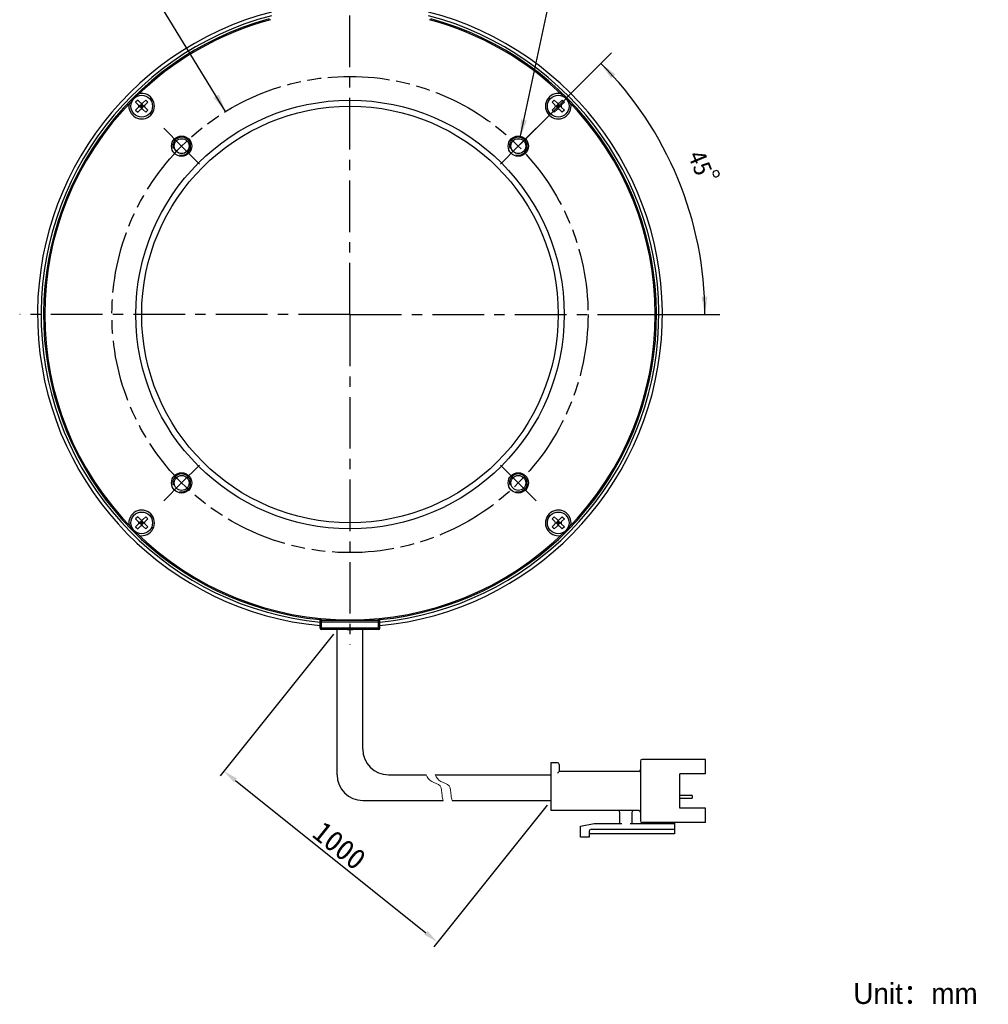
# Model space of a CAD drawing. Header units: millimetres. Extents: x 94 to 257, y 25 to 273.
# Tile 1 of 6: x 94 to 257, y 25 to 190. Entities that reach past the tile are written whole.
import ezdxf
from ezdxf.enums import TextEntityAlignment as Align

# ---------------------------------------------------------------- set-up
doc = ezdxf.new("R2010")
doc.units = ezdxf.units.MM
doc.header["$LTSCALE"] = 23.1
doc.header["$PDMODE"] = 3
doc.header["$PDSIZE"] = 8
doc.linetypes.add('CENTER', pattern=[0.6, 0.375, -0.075, 0.075, -0.075])
doc.linetypes.add('PHANTOM', pattern=[0.8, 0.45, -0.05, 0.1, -0.05, 0.1, -0.05])
doc.layers.get('0').update_dxf_attribs({"linetype": 'CONTINUOUS'})
doc.layers.get('Defpoints').update_dxf_attribs({"linetype": 'CONTINUOUS', "lineweight": 18})
for name, color, linetype in [('00_COMPONENTS', 7, 'CONTINUOUS'), ('03_ALL_AXES', 7, 'CONTINUOUS'), ('07_ALL_HOLES', 7, 'CONTINUOUS'), ('50_ALL_DETAILS', 7, 'CONTINUOUS'), ('51__DRAFT_DIMS', 7, 'CONTINUOUS')]:
    doc.layers.add(name, color=color, linetype=linetype)
for name, color, linetype, lineweight in [('标注', 3, 'CONTINUOUS', 25), ('粗实线', 7, 'CONTINUOUS', 30), ('细实线', 7, 'CONTINUOUS', 15)]:
    doc.layers.add(name, color=color, linetype=linetype, lineweight=lineweight)
doc.styles.get("Standard").update_dxf_attribs({"font": 'simfang.ttf'})
doc.dimstyles.new('CST Standard', dxfattribs={"dimtxt": 3.5, "dimasz": 2.5, "dimexe": 1, "dimexo": 1, "dimgap": 0.6, "dimtad": 1, "dimtoh": 1, "dimdsep": 46, "dimtxsty": 'STANDARD', "dimcen": -2.5, "dimdle": 5, "dimadec": 1, "dimazin": 2, "dimtfac": 1, "dimtofl": 0, "dimtmove": 0, "dimatfit": 0, "dimfxl": 1, "dimtolj": 1, "dimarcsym": 0})
doc.dimstyles.new('DIMSTYLE_3', dxfattribs={"dimtxt": 3, "dimasz": 3, "dimexe": 2.5, "dimexo": 0.5, "dimtad": 1, "dimdsep": 46, "dimtxsty": 'STANDARD', "dimblk": '_FILLED', "dimblk1": '_FILLED', "dimblk2": '_FILLED', "dimcen": 0.09, "dimclrt": 3, "dimazin": 2, "dimtp": 0.1, "dimtm": 0.1, "dimtfac": 1, "dimtofl": 0, "dimtmove": 0, "dimatfit": 1, "dimldrblk": '_FILLED', "dimfxl": 1, "dimtolj": 1, "dimarcsym": 0})
doc.dimstyles.new('DIMSTYLE_4', dxfattribs={"dimtxt": 3, "dimasz": 3, "dimexe": 2.5, "dimexo": 0.5, "dimgap": 3, "dimtad": 1, "dimdec": 1, "dimdsep": 46, "dimtxsty": 'STANDARD', "dimblk": '_FILLED', "dimblk1": '_FILLED', "dimblk2": '_FILLED', "dimcen": 0.09, "dimclrt": 3, "dimazin": 2, "dimtp": 0.5, "dimtm": 0.5, "dimtfac": 1, "dimtdec": -1, "dimtofl": 0, "dimtmove": 0, "dimatfit": 3, "dimldrblk": '_FILLED', "dimfxl": 1, "dimtolj": 1, "dimarcsym": 0})
doc.dimstyles.new('DIMSTYLE_5', dxfattribs={"dimtxt": 3, "dimasz": 3, "dimexe": 2.5, "dimexo": 0.5, "dimtad": 1, "dimdsep": 46, "dimtxsty": 'STANDARD', "dimblk": '_FILLED', "dimblk1": '_FILLED', "dimblk2": '_FILLED', "dimcen": 0.09, "dimclrt": 3, "dimazin": 2, "dimtp": 0.3, "dimtm": 0.3, "dimtfac": 1, "dimtofl": 0, "dimtmove": 0, "dimatfit": 1, "dimldrblk": '_FILLED', "dimfxl": 1, "dimtolj": 1, "dimarcsym": 0})

# ---------------------------------------------------------------- blocks, each defined once
blk = doc.blocks.new('_FILLED')
at = {"color": 0, "linetype": 'ByBlock'}
blk.add_solid([(0, 0), (-1, 0.167), (-1, -0.167)], dxfattribs=at)
blk = doc.blocks.new('*D5')
at = {"layer": '51__DRAFT_DIMS', "color": 4}
for p, q in [((178.16, 170.71), (183.84, 197.17)), ((183.84, 197.17), (187.34, 197.17)), ((187.34, 197.17), (199.15, 197.17))]:
    blk.add_line(p, q, dxfattribs=at)
at = {"layer": '51__DRAFT_DIMS', "color": 4, "xscale": 3, "yscale": 3, "zscale": 3, "rotation": 257.8837552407}
blk.add_blockref('_FILLED', (178.16, 170.71), dxfattribs=at)
at = {"layer": '51__DRAFT_DIMS', "color": 3}
blk.add_text('4-M3', height=3, dxfattribs=at).set_placement((188.84, 197.92))
blk = doc.blocks.new('*D6')
at = {"layer": '51__DRAFT_DIMS', "color": 4}
for p, q in [((178.2, 169.59), (193.5, 184.9)), ((193.8, 140.96), (211.7, 140.96))]:
    blk.add_line(p, q, dxfattribs=at)
for start, end in [(22.5, 45), (0, 22.5)]:
    blk.add_arc((149.56, 140.96), 59.64, start, end, dxfattribs=at)
for points in [[(194.16, 181.3), (191.73, 183.13), (193.44, 180.61)], [(208.63, 143.94), (209.2, 140.96), (209.63, 143.97)]]:
    blk.add_solid(points, dxfattribs=at)
at = {"layer": '51__DRAFT_DIMS', "color": 3}
blk.add_text('45', height=3, rotation=-67.5, dxfattribs=at).set_placement((207.05, 165.85), align=Align.CENTER)
blk = doc.blocks.new('*D7')
at = {"layer": '51__DRAFT_DIMS', "color": 4}
for p, q in [((114.58, 192.36), (103.17, 192.36)), ((118.08, 192.36), (114.58, 192.36)), ((128.67, 175.07), (118.08, 192.36))]:
    blk.add_line(p, q, dxfattribs=at)
at = {"layer": '51__DRAFT_DIMS', "color": 4, "xscale": 3, "yscale": 3, "zscale": 3, "rotation": 301.4843485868}
blk.add_blockref('_FILLED', (128.67, 175.07), dxfattribs=at)
at = {"layer": '51__DRAFT_DIMS', "color": 3}
blk.add_text('80', height=3, dxfattribs=at).set_placement((113.08, 193.11), align=Align.RIGHT)
blk = doc.blocks.new('*D10')
at = {"layer": 'Defpoints', "color": 0}
for p in [(147.4, 88.06), (183.3, 59.34), (164.26, 35.54)]:
    blk.add_point(p, dxfattribs=at)
at = {"layer": '标注', "color": 0, "linetype": 'Continuous', "lineweight": -2, "ltscale": 3}
for p, q in [((146.77, 87.27), (127.74, 63.48)), ((182.67, 58.56), (163.64, 34.76))]:
    blk.add_line(p, q, dxfattribs=at)
at = {"layer": '标注', "color": 9, "linetype": 'Continuous', "lineweight": -2, "ltscale": 3}
blk.add_line((130.32, 62.7), (162.31, 37.1), dxfattribs=at)
at = {"layer": '标注', "color": 9}
for points in [[(130.58, 63.03), (130.06, 62.37), (128.36, 64.26)], [(162.05, 36.78), (162.57, 37.43), (164.26, 35.54)]]:
    blk.add_solid(points, dxfattribs=at)
at = {"layer": '标注', "color": 7, "insert": (147.79, 51.75), "char_height": 3.5, "attachment_point": 5, "rotation": 321.3402}
blk.add_mtext('\\A1;1000{}{{\\H0.7x;}{}}', dxfattribs=at)

msp = doc.modelspace()

# ---------------------------------------------------------------- linework, layer by layer
msp.add_line((149.0832, 88.0552), (150.0393, 88.0552))
at = {"layer": '00_COMPONENTS', "color": 7}
for p, q in [((113.8877, 176.9823), (113.5341, 176.6288)), ((113.8877, 176.9823), (114.3473, 176.5227)), ((114.7716, 176.5227), (115.2312, 176.9823)), ((115.2312, 176.9823), (115.5847, 176.6288)), ((183.8912, 176.9823), (183.5377, 176.6288)), ((183.8912, 176.9823), (184.3509, 176.5227)), ((184.7751, 176.5227), (185.2348, 176.9823)), ((185.2348, 176.9823), (185.5883, 176.6288)), ((113.5341, 176.6288), (113.9937, 176.1692)), ((113.5341, 175.2853), (113.9937, 175.7449)), ((113.8877, 174.9317), (114.3473, 175.3913)), ((114.0816, 175.957), (115.0372, 175.957)), ((114.5594, 176.3106), (114.2059, 175.957)), ((114.2059, 175.957), (114.5594, 175.6035)), ((114.3827, 175.7803), (114.7362, 176.1338)), ((114.3827, 176.1338), (114.7362, 175.7803)), ((114.5594, 175.4792), (114.5594, 176.4348)), ((114.5594, 176.3106), (114.913, 175.957)), ((114.913, 175.957), (114.5594, 175.6035)), ((114.7716, 175.3913), (115.2312, 174.9317)), ((115.1251, 176.1692), (115.5847, 176.6288)), ((115.1251, 175.7449), (115.5847, 175.2853)), ((183.5377, 176.6288), (183.9973, 176.1692)), ((183.5377, 175.2853), (183.9973, 175.7449)), ((183.8912, 174.9317), (184.3509, 175.3913)), ((184.0852, 175.957), (185.0408, 175.957)), ((184.563, 176.3106), (184.2094, 175.957)), ((184.2094, 175.957), (184.563, 175.6035)), ((184.3862, 175.7803), (184.7398, 176.1338)), ((184.3862, 176.1338), (184.7398, 175.7803)), ((184.563, 175.4792), (184.563, 176.4348)), ((184.563, 176.3106), (184.9166, 175.957)), ((184.9166, 175.957), (184.563, 175.6035)), ((184.7751, 175.3913), (185.2348, 174.9317)), ((185.1287, 176.1692), (185.5883, 176.6288)), ((185.1287, 175.7449), (185.5883, 175.2853)), ((113.5341, 175.2853), (113.8877, 174.9317)), ((115.5847, 175.2853), (115.2312, 174.9317)), ((183.5377, 175.2853), (183.8912, 174.9317)), ((185.5883, 175.2853), (185.2348, 174.9317)), ((113.8877, 106.9788), (113.5341, 106.6252)), ((113.5341, 106.6252), (113.9937, 106.1656)), ((113.8877, 106.9788), (114.3473, 106.5191)), ((114.0816, 105.9535), (115.0372, 105.9535)), ((114.5594, 106.307), (114.2059, 105.9535)), ((114.2059, 105.9535), (114.5594, 105.5999)), ((114.3827, 106.1302), (114.7362, 105.7767)), ((114.3827, 105.7767), (114.7362, 106.1302)), ((114.5594, 105.4756), (114.5594, 106.4313)), ((114.5594, 106.307), (114.913, 105.9535)), ((114.913, 105.9535), (114.5594, 105.5999)), ((114.7716, 106.5191), (115.2312, 106.9788)), ((115.1251, 106.1656), (115.5847, 106.6252)), ((115.2312, 106.9788), (115.5847, 106.6252)), ((183.8912, 106.9788), (183.5377, 106.6252)), ((183.5377, 106.6252), (183.9973, 106.1656)), ((183.8912, 106.9788), (184.3509, 106.5191)), ((184.0852, 105.9535), (185.0408, 105.9535)), ((184.563, 106.307), (184.2094, 105.9535)), ((184.2094, 105.9535), (184.563, 105.5999)), ((184.3862, 106.1302), (184.7398, 105.7767)), ((184.3862, 105.7767), (184.7398, 106.1302)), ((184.563, 105.4756), (184.563, 106.4313)), ((184.563, 106.307), (184.9166, 105.9535)), ((184.9166, 105.9535), (184.563, 105.5999)), ((184.7751, 106.5191), (185.2348, 106.9788)), ((185.1287, 106.1656), (185.5883, 106.6252)), ((185.2348, 106.9788), (185.5883, 106.6252)), ((113.5341, 105.2817), (113.9937, 105.7413)), ((113.5341, 105.2817), (113.8877, 104.9282)), ((113.8877, 104.9282), (114.3473, 105.3878)), ((114.7716, 105.3878), (115.2312, 104.9282)), ((115.1251, 105.7413), (115.5847, 105.2817)), ((115.5847, 105.2817), (115.2312, 104.9282)), ((183.5377, 105.2817), (183.9973, 105.7413)), ((183.5377, 105.2817), (183.8912, 104.9282)), ((183.8912, 104.9282), (184.3509, 105.3878)), ((184.7751, 105.3878), (185.2348, 104.9282)), ((185.1287, 105.7413), (185.5883, 105.2817)), ((185.5883, 105.2817), (185.2348, 104.9282)), ((144.5612, 88.2552), (144.5612, 89.9095)), ((154.3612, 89.5552), (144.7612, 89.5552)), ((154.5612, 88.2552), (154.5612, 89.9094)), ((154.3612, 88.0552), (144.7612, 88.0552))]:
    msp.add_line(p, q, dxfattribs=at)
at = {"layer": '00_COMPONENTS', "color": 4}
for p, q in [((144.5612, 89.3552), (154.5612, 89.3552)), ((144.7612, 88.0552), (144.7612, 89.8882)), ((154.3612, 88.0552), (154.3612, 89.8882)), ((154.5612, 88.2552), (144.5612, 88.2552))]:
    msp.add_line(p, q, dxfattribs=at)
at = {"layer": '00_COMPONENTS', "color": 7}
for centre, radius in [((114.5594, 175.957), 1.825), ((184.563, 175.957), 1.825), ((149.5612, 140.9552), 36), ((149.5612, 140.9552), 35), ((121.2769, 169.2395), 1.7), ((121.2769, 169.2395), 1.25), ((177.8455, 169.2395), 1.7), ((177.8455, 169.2395), 1.25), ((121.2769, 112.671), 1.7), ((177.8455, 112.671), 1.7), ((121.2769, 112.671), 1.25), ((177.8455, 112.671), 1.25), ((114.5594, 105.9535), 1.825), ((184.563, 105.9535), 1.825)]:
    msp.add_circle(centre, radius, dxfattribs=at)
for centre, radius, start, end in [((149.5614, 140.9569), 52.5002, 104.562725, 264.534918), ((149.5614, 140.9569), 51.9, 104.734892, 264.471369), ((149.5612, 140.9552), 51.5, 105.275557, 264.428527), ((149.5612, 140.9552), 51.3, 105.106721, 134.718776), ((149.5614, 140.9569), 52.4999, 275.464631, 75.437713), ((149.5614, 140.9569), 51.9, 275.528171, 75.265552), ((149.5612, 140.9552), 51.5, 275.571473, 74.724443), ((149.5612, 140.9552), 51.3, 45.274251, 74.893279), ((149.5612, 140.9552), 51.3, 135.281247, 224.725749), ((114.5594, 175.957), 2.15, 168.827835, 101.172165), ((184.563, 175.957), 2.15, 78.827835, 11.172165), ((149.5612, 140.9552), 51.3, 315.281225, 44.725749), ((113.7816, 175.957), 0.3, 315, 45), ((114.5594, 176.7348), 0.3, 225, 315), ((114.5594, 175.1792), 0.3, 45, 135), ((115.3372, 175.957), 0.3, 135, 225), ((183.7852, 175.957), 0.3, 315, 45), ((184.563, 176.7348), 0.3, 225, 315), ((184.563, 175.1792), 0.3, 45, 135), ((185.3408, 175.957), 0.3, 135, 225), ((114.5594, 105.9535), 2.15, 258.827835, 191.172165), ((184.563, 105.9535), 2.15, 348.827835, 281.172165), ((113.7816, 105.9535), 0.3, 315, 45), ((114.5594, 106.7313), 0.3, 225, 315), ((115.3372, 105.9535), 0.3, 135, 225), ((183.7852, 105.9535), 0.3, 315, 45), ((184.563, 106.7313), 0.3, 225, 315), ((185.3408, 105.9535), 0.3, 135, 225), ((149.5612, 140.9552), 51.3, 225.274251, 314.718798), ((114.5594, 105.1756), 0.3, 45, 135), ((184.563, 105.1756), 0.3, 45, 135), ((144.7612, 89.3552), 0.2, 90, 180), ((154.3612, 89.3552), 0.2, 22.603253, 90), ((144.7612, 88.2552), 0.2, 180, 270), ((154.3612, 88.2552), 0.2, 270, 360)]:
    msp.add_arc(centre, radius, start, end, dxfattribs=at)
at = {"layer": '00_COMPONENTS', "color": 4}
for centre in [(121.2769, 169.2395), (177.8455, 169.2395), (121.2769, 112.671), (177.8455, 112.671)]:
    msp.add_arc(centre, 1.5, 255, 195, dxfattribs=at)
at = {"layer": '03_ALL_AXES', "color": 1, "linetype": 'CENTER'}
for q in [(149.5612, 196.4552), (94.0612, 140.9552), (149.5612, 85.4552), (205.0612, 140.9552)]:
    msp.add_line((149.5612, 140.9552), q, dxfattribs=at)
at = {"layer": '07_ALL_HOLES', "color": 1, "linetype": 'CENTER'}
for p, q in [((121.2769, 169.2395), (118.2717, 172.2447)), ((177.8455, 169.2395), (180.8507, 172.2447)), ((121.2769, 169.2395), (124.2821, 166.2343)), ((177.8455, 169.2395), (174.8403, 166.2343)), ((121.2769, 112.671), (124.2821, 115.6762)), ((177.8455, 112.671), (174.8403, 115.6762)), ((121.2769, 112.671), (118.2717, 109.6658)), ((177.8455, 112.671), (180.8507, 109.6658))]:
    msp.add_line(p, q, dxfattribs=at)
at = {"layer": '07_ALL_HOLES', "color": 1, "linetype": 'PHANTOM'}
msp.add_circle((149.5612, 140.9552), 40, dxfattribs=at)
at = {"layer": '50_ALL_DETAILS', "color": 4, "linetype": 'PHANTOM'}
msp.add_circle((149.5612, 140.9552), 40, dxfattribs=at)
at = {"layer": '51__DRAFT_DIMS', "color": 3}
msp.add_lwpolyline([(211.1291, 165.1553), (210.6672, 164.9639), (210.5319, 164.6373), (210.7232, 164.1753), (211.0499, 164.04), (211.5118, 164.2314), (211.6471, 164.558), (211.4558, 165.02), (211.1291, 165.1553)], dxfattribs=at)
at = {"layer": '51__DRAFT_DIMS', "color": 4}
msp.add_arc((177.8455, 169.2395), 1.5, 45, 96.318704, dxfattribs=at)
at = {"layer": '粗实线', "ltscale": 3}
for p, q in [((147.3979, 63.6438), (147.3979, 88.0552)), ((151.7058, 67.9517), (151.7058, 88.0552)), ((156.0137, 63.6438), (162.3607, 63.6438)), ((163.8851, 63.6438), (183.2971, 63.6438)), ((151.7058, 59.3359), (165.2097, 59.3359)), ((166.7341, 59.3359), (183.2971, 59.3359))]:
    msp.add_line(p, q, dxfattribs=at)
at = {"layer": '粗实线'}
for p, q in [((209.2881, 66.2285), (198.662, 66.2285)), ((209.2881, 63.7874), (209.2881, 66.2285)), ((183.2971, 65.6542), (183.2971, 57.6127)), ((184.4459, 65.6542), (183.2971, 65.6542)), ((184.7331, 65.367), (184.7331, 64.2182)), ((198.3748, 65.9413), (198.3748, 55.8896)), ((198.0876, 64.2182), (184.7331, 64.2182)), ((209.2881, 63.7874), (204.9802, 63.7874)), ((204.9802, 58.0435), (204.9802, 63.7874)), ((204.9802, 60.1984), (206.9619, 60.1984)), ((204.9802, 59.6949), (206.9619, 59.6949)), ((207.1055, 59.8385), (207.1055, 60.0548)), ((209.2881, 58.0435), (204.9802, 58.0435)), ((209.2881, 55.6024), (209.2881, 58.0435)), ((198.0876, 57.6127), (183.2971, 57.6127)), ((194.9285, 55.4588), (194.9285, 57.3255)), ((196.9388, 57.3255), (196.9388, 55.4588)), ((188.323, 55.028), (190.6206, 55.4588)), ((188.323, 53.1612), (188.323, 55.028)), ((190.6206, 55.4588), (195.2156, 55.4588)), ((196.6516, 55.4588), (204.1186, 55.4588)), ((209.2881, 55.6024), (198.662, 55.6024)), ((202.3955, 55.4588), (202.3955, 55.6024)), ((204.1186, 55.6024), (204.1186, 53.7356)), ((189.759, 53.1612), (188.323, 53.1612)), ((189.759, 54.1664), (189.759, 53.1612)), ((204.1186, 53.7356), (189.759, 53.7356)), ((204.1186, 54.4536), (190.0462, 54.4536))]:
    msp.add_line(p, q, dxfattribs=at)
at = {"layer": '粗实线', "ltscale": 3}
for centre in [(156.0137, 67.9517), (151.7058, 63.6438)]:
    msp.add_arc(centre, 4.3079, 180, 270, dxfattribs=at)
at = {"layer": '粗实线'}
for centre, radius, start, end in [((198.662, 65.9413), 0.2872, 90, 180), ((184.4459, 65.367), 0.2872, 0, 90), ((198.0876, 64.5054), 0.2872, 270, 0), ((206.9619, 60.0548), 0.1436, 0, 90), ((206.9619, 59.8385), 0.1436, 270, 0), ((194.6413, 57.3255), 0.2872, 0, 90), ((197.226, 57.3255), 0.2872, 90, 180), ((198.0876, 57.3255), 0.2872, 0, 90), ((198.662, 55.8896), 0.2872, 180, 270), ((190.0462, 54.1664), 0.2872, 90, 180)]:
    msp.add_arc(centre, radius, start, end, dxfattribs=at)
msp.add_open_spline([(184.7331, 64.2182), (184.7293, 64.2144), (184.7158, 64.2009), (184.689, 64.1741), (184.6501, 64.1352), (184.6036, 64.0887), (184.5525, 64.0376), (184.4995, 63.9846), (184.4637, 63.9488), (184.4459, 63.931)], degree=3, knots=[0, 0, 0, 0, 132.44496021, 469.29186831, 937.59263349, 1489.92739949, 2093.19286428, 2719.61557646, 3341.62114333, 3341.62114333, 3341.62114333, 3341.62114333], dxfattribs=at)
at = {"layer": '细实线', "ltscale": 3}
for points, knots in [([(162.3607, 63.6438), (162.5335, 63.1666), (163.1171, 62.4024), (165.0684, 62.0161), (164.9273, 60.4197), (165.1234, 59.5939), (165.2097, 59.3359)], [0, 0, 0, 0, 610.83119015, 1204.5829362, 1830.46368675, 2133.90260583, 2133.90260583, 2133.90260583, 2133.90260583]), ([(163.8851, 63.6438), (164.0579, 63.1666), (164.6416, 62.4024), (166.5928, 62.0161), (166.4517, 60.4197), (166.6478, 59.5939), (166.7341, 59.3359)], [0, 0, 0, 0, 609.2601643, 1201.48481194, 1825.75582997, 2128.41432004, 2128.41432004, 2128.41432004, 2128.41432004])]:
    msp.add_open_spline(points, degree=3, knots=knots, dxfattribs=at)

# ---------------------------------------------------------------- texts
at = {"insert": (234.1426, 28.645), "char_height": 3.5, "width": 66.074441, "attachment_point": 1}
msp.add_mtext('{\\fFZLanTingHei-R-GBK|b0|i0|c134|p2;Unit：mm}', dxfattribs=at)

# ---------------------------------------------------------------- dimensions: what is measured, and where the dimension line sits
at = {"layer": '51__DRAFT_DIMS', "color": 4}
for p1, p2, text, dimstyle, picture, middle in [((178.1603, 170.7061), (177.5306, 167.7729), '4-M3\\P ', 'DIMSTYLE_3', '*D5', (193.2483, 199.4224)), ((128.6706, 175.0666), (170.4518, 106.8439), '%%c<>', 'DIMSTYLE_5', '*D7', (110.8749, 194.6126))]:
    dim = msp.add_diameter_dim_2p(p1=p1, p2=p2, text=text, dimstyle=dimstyle, override={"dimtih": 1, "dimtoh": 1, "dimpost": '<>'}, dxfattribs=at)
    dim.commit()
    dim.dimension.update_dxf_attribs({"geometry": picture, "text_midpoint": middle, "dimtype": 163})
dim = msp.add_angular_dim_2l(base=(204.6635, 163.7794), line1=((192.7073, 140.9552), (193.3038, 140.9552)), line2=((177.4238, 168.8178), (177.8455, 169.2395)), dimstyle='DIMSTYLE_4', dxfattribs=at)
dim.commit()
dim.dimension.update_dxf_attribs({"geometry": '*D6', "text_midpoint": (204.301, 164.6355), "dimtype": 162})
at = {"layer": '标注', "color": 9, "ltscale": 3}
dim = msp.add_linear_dim(base=(164.2623, 35.5424), p1=(147.3979, 88.0552), p2=(183.2971, 59.3359), angle=321.340192, text='1000{}{{\\H0.7x;}{}}', dimstyle='CST Standard', override={"dimlfac": 2, "dimclrd": 9, "dimclrt": 7}, dxfattribs=at)
dim.commit()
dim.dimension.update_dxf_attribs({"geometry": '*D10', "text_midpoint": (147.7932, 51.7527)})

doc.saveas('drawing.dxf')
